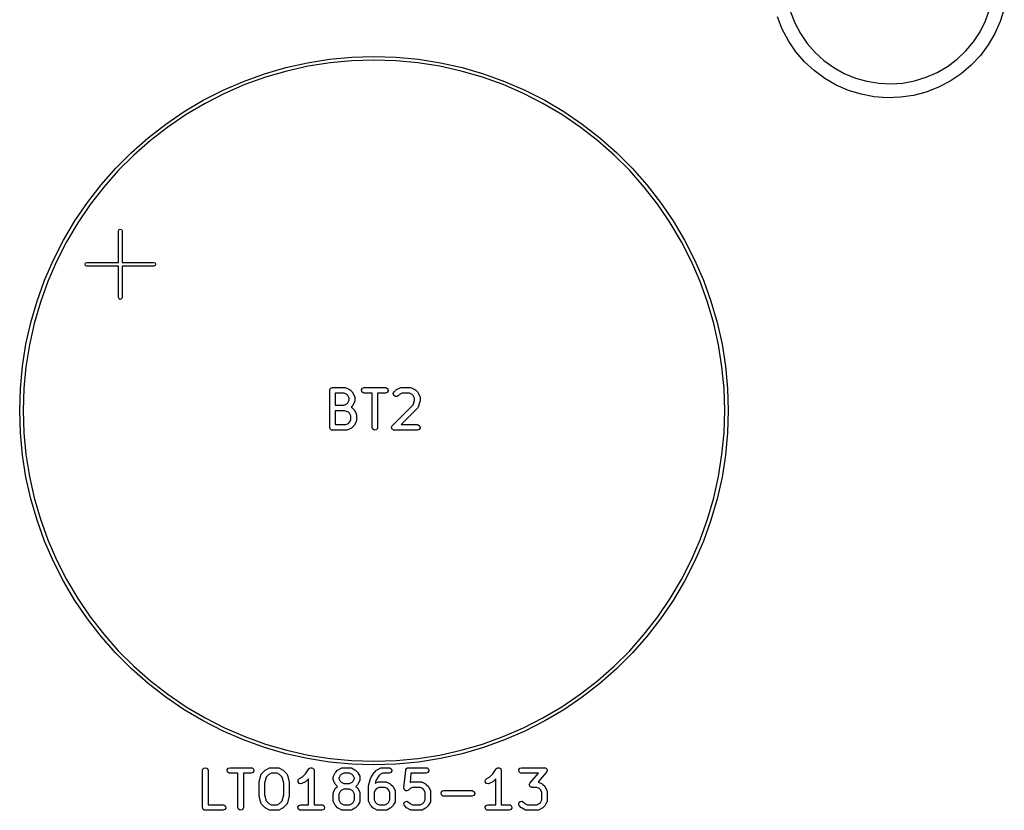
# Model space of a CAD drawing. Extents: x 0.07 to 2.33, y 0.11 to 1.81.
# Tile 5 of 7: x 1.28 to 2.32, y 0.11 to 0.95. Entities that reach past the tile are written whole.
import ezdxf

# ---------------------------------------------------------------- set-up
doc = ezdxf.new("R2010")
doc.units = 0
doc.header["$MEASUREMENT"] = 0
doc.layers.add('BLACK', color=7, linetype='CONTINUOUS')

msp = doc.modelspace()

# ---------------------------------------------------------------- linework, layer by layer
at = {"layer": 'BLACK', "linetype": 'CONTINUOUS'}
for p, q in [((2.09463, 0.955017), (2.09927, 0.943133)), ((2.30168, 0.945253), (2.30606, 0.957231)), ((2.32165, 0.958017), (2.31741, 0.944651)), ((2.08598, 0.936569), (2.08082, 0.949606)), ((2.09927, 0.943133), (2.10524, 0.931861)), ((2.29594, 0.933858), (2.30168, 0.945253)), ((2.31741, 0.944651), (2.31171, 0.93184)), ((2.09257, 0.924188), (2.08598, 0.936569)), ((2.10524, 0.931861), (2.11246, 0.92135)), ((2.28894, 0.923198), (2.29594, 0.933858)), ((2.31171, 0.93184), (2.30461, 0.919746)), ((2.10049, 0.912618), (2.09257, 0.924188)), ((2.11246, 0.92135), (2.12085, 0.911738)), ((2.28076, 0.913413), (2.28894, 0.923198)), ((2.30461, 0.919746), (2.29622, 0.908518)), ((2.10965, 0.902003), (2.10049, 0.912618)), ((2.12085, 0.911738), (2.13028, 0.903154)), ((2.27151, 0.904633), (2.28076, 0.913413)), ((1.55925, 0.895668), (1.5823, 0.900821)), ((1.5823, 0.900821), (1.60563, 0.904516)), ((1.6061, 0.900799), (1.58301, 0.897141)), ((1.60563, 0.904516), (1.62915, 0.906738)), ((1.62938, 0.903), (1.6061, 0.900799)), ((1.62915, 0.906738), (1.65276, 0.90748)), ((1.65276, 0.903735), (1.62938, 0.903)), ((1.65276, 0.90748), (1.67636, 0.906738)), ((1.67613, 0.903), (1.65276, 0.903735)), ((1.69941, 0.900799), (1.67613, 0.903)), ((1.67636, 0.906738), (1.69988, 0.904516)), ((1.72251, 0.897141), (1.69941, 0.900799)), ((1.69988, 0.904516), (1.72321, 0.900821)), ((1.72321, 0.900821), (1.74626, 0.895668)), ((2.11994, 0.892476), (2.10965, 0.902003)), ((2.13028, 0.903154), (2.14064, 0.895711)), ((2.26131, 0.896975), (2.27151, 0.904633)), ((2.29622, 0.908518), (2.28662, 0.898296)), ((1.51435, 0.881077), (1.53657, 0.889078)), ((1.53657, 0.889078), (1.55925, 0.895668)), ((1.56018, 0.89204), (1.53773, 0.885516)), ((1.58301, 0.897141), (1.56018, 0.89204)), ((1.74533, 0.89204), (1.72251, 0.897141)), ((1.76778, 0.885516), (1.74533, 0.89204)), ((1.74626, 0.895668), (1.76894, 0.889078)), ((1.76894, 0.889078), (1.79116, 0.881077)), ((2.13123, 0.884154), (2.11994, 0.892476)), ((2.14064, 0.895711), (2.15178, 0.889508)), ((2.15178, 0.889508), (2.16357, 0.884627)), ((2.23862, 0.885413), (2.2503, 0.89054)), ((2.2503, 0.89054), (2.26131, 0.896975)), ((2.27594, 0.889208), (2.26431, 0.881367)), ((2.28662, 0.898296), (2.27594, 0.889208)), ((1.49267, 0.871697), (1.51435, 0.881077)), ((1.53773, 0.885516), (1.51573, 0.877595)), ((1.78979, 0.877595), (1.76778, 0.885516)), ((1.79116, 0.881077), (1.81284, 0.871697)), ((2.14337, 0.877143), (2.13123, 0.884154)), ((2.16357, 0.884627), (2.17583, 0.881133)), ((2.17583, 0.881133), (2.18842, 0.879071)), ((2.18842, 0.879071), (2.20116, 0.878471)), ((2.20116, 0.878471), (2.21389, 0.879338)), ((2.21389, 0.879338), (2.22643, 0.881662)), ((2.22643, 0.881662), (2.23862, 0.885413)), ((2.26431, 0.881367), (2.25189, 0.87487)), ((1.47162, 0.860974), (1.49267, 0.871697)), ((1.49426, 0.868308), (1.47343, 0.857691)), ((1.51573, 0.877595), (1.49426, 0.868308)), ((1.81125, 0.868308), (1.78979, 0.877595)), ((1.83208, 0.857691), (1.81125, 0.868308)), ((1.81284, 0.871697), (1.83389, 0.860974)), ((2.15622, 0.871529), (2.14337, 0.877143)), ((2.16961, 0.867383), (2.15622, 0.871529)), ((2.18339, 0.864755), (2.16961, 0.867383)), ((2.23881, 0.869799), (2.22526, 0.866217)), ((2.25189, 0.87487), (2.23881, 0.869799)), ((1.45129, 0.84895), (1.47162, 0.860974)), ((1.47343, 0.857691), (1.4533, 0.845787)), ((1.85221, 0.845787), (1.83208, 0.857691)), ((1.83389, 0.860974), (1.85422, 0.84895)), ((2.19737, 0.86368), (2.18339, 0.864755)), ((2.21138, 0.864169), (2.19737, 0.86368)), ((2.22526, 0.866217), (2.21138, 0.864169)), ((1.43176, 0.835674), (1.45129, 0.84895)), ((1.85422, 0.84895), (1.87375, 0.835674)), ((1.4533, 0.845787), (1.43396, 0.832643)), ((1.87155, 0.832643), (1.85221, 0.845787)), ((1.41309, 0.821197), (1.43176, 0.835674)), ((1.43396, 0.832643), (1.41548, 0.818311)), ((1.89003, 0.818311), (1.87155, 0.832643)), ((1.87375, 0.835674), (1.89242, 0.821197)), ((1.39538, 0.805577), (1.41309, 0.821197)), ((1.41548, 0.818311), (1.39794, 0.802846)), ((1.90757, 0.802846), (1.89003, 0.818311)), ((1.89242, 0.821197), (1.91013, 0.805577)), ((1.37868, 0.788875), (1.39538, 0.805577)), ((1.91013, 0.805577), (1.92684, 0.788875)), ((1.39794, 0.802846), (1.38141, 0.786311)), ((1.92411, 0.786311), (1.90757, 0.802846)), ((1.36306, 0.771157), (1.37868, 0.788875)), ((1.38141, 0.786311), (1.36594, 0.76877)), ((1.93957, 0.76877), (1.92411, 0.786311)), ((1.92684, 0.788875), (1.94246, 0.771157)), ((1.34858, 0.752494), (1.36306, 0.771157)), ((1.36594, 0.76877), (1.35161, 0.750292)), ((1.9539, 0.750292), (1.93957, 0.76877)), ((1.94246, 0.771157), (1.95693, 0.752494)), ((1.3353, 0.732959), (1.34858, 0.752494)), ((1.95693, 0.752494), (1.97021, 0.732959)), ((1.35161, 0.750292), (1.33846, 0.730951)), ((1.96705, 0.730951), (1.9539, 0.750292)), ((1.32328, 0.712628), (1.3353, 0.732959)), ((1.97021, 0.732959), (1.98223, 0.712628)), ((1.33846, 0.730951), (1.32656, 0.710823)), ((1.3816, 0.722343), (1.38218, 0.723734)), ((1.3816, 0.688878), (1.3816, 0.722343)), ((1.38218, 0.723734), (1.38357, 0.724311)), ((1.38357, 0.724311), (1.38496, 0.723734)), ((1.38496, 0.723734), (1.38554, 0.722343)), ((1.38554, 0.722343), (1.38554, 0.688878)), ((1.97895, 0.710823), (1.96705, 0.730951)), ((1.31256, 0.691582), (1.32328, 0.712628)), ((1.32656, 0.710823), (1.31594, 0.689988)), ((1.98957, 0.689988), (1.97895, 0.710823)), ((1.98223, 0.712628), (1.99296, 0.691582)), ((1.30317, 0.669905), (1.31256, 0.691582)), ((1.31594, 0.689988), (1.30666, 0.668526)), ((1.99885, 0.668526), (1.98957, 0.689988)), ((1.99296, 0.691582), (2.00234, 0.669905)), ((1.34617, 0.686909), (1.34675, 0.688301)), ((1.34675, 0.685518), (1.34617, 0.686909)), ((1.34675, 0.688301), (1.34814, 0.688878)), ((1.34814, 0.684941), (1.34675, 0.685518)), ((1.34814, 0.688878), (1.3816, 0.688878)), ((1.3816, 0.684941), (1.34814, 0.684941)), ((1.3816, 0.651476), (1.3816, 0.684941)), ((1.38554, 0.688878), (1.41901, 0.688878)), ((1.41901, 0.684941), (1.38554, 0.684941)), ((1.38554, 0.684941), (1.38554, 0.651476)), ((1.41901, 0.688878), (1.4204, 0.688301)), ((1.4204, 0.685518), (1.41901, 0.684941)), ((1.4204, 0.688301), (1.42097, 0.686909)), ((1.42097, 0.686909), (1.4204, 0.685518)), ((1.29517, 0.647682), (1.30317, 0.669905)), ((2.00234, 0.669905), (2.01034, 0.647682)), ((1.30666, 0.668526), (1.29874, 0.646524)), ((2.00678, 0.646524), (1.99885, 0.668526)), ((1.38218, 0.650084), (1.3816, 0.651476)), ((1.38357, 0.649508), (1.38218, 0.650084)), ((1.38496, 0.650084), (1.38357, 0.649508)), ((1.38554, 0.651476), (1.38496, 0.650084)), ((1.28858, 0.625), (1.29517, 0.647682)), ((1.29874, 0.646524), (1.29221, 0.624068)), ((2.0133, 0.624068), (2.00678, 0.646524)), ((2.01034, 0.647682), (2.01693, 0.625)), ((1.28343, 0.601949), (1.28858, 0.625)), ((1.29221, 0.624068), (1.28711, 0.601247)), ((2.0184, 0.601247), (2.0133, 0.624068)), ((2.01693, 0.625), (2.02208, 0.601949)), ((1.27974, 0.578619), (1.28343, 0.601949)), ((1.28711, 0.601247), (1.28345, 0.57815)), ((2.02206, 0.57815), (2.0184, 0.601247)), ((2.02208, 0.601949), (2.02578, 0.578619)), ((1.27751, 0.555104), (1.27974, 0.578619)), ((1.28345, 0.57815), (1.28125, 0.554869)), ((2.02426, 0.554869), (2.02206, 0.57815)), ((2.02578, 0.578619), (2.028, 0.555104)), ((1.27677, 0.531496), (1.27751, 0.555104)), ((1.28125, 0.554869), (1.28052, 0.531496)), ((1.60586, 0.553682), (1.60592, 0.554066)), ((1.60592, 0.554066), (1.60642, 0.554654)), ((1.60642, 0.554654), (1.6068, 0.555318)), ((1.6068, 0.555318), (1.60705, 0.555409)), ((1.60705, 0.555409), (1.60722, 0.555613)), ((1.60722, 0.555613), (1.60798, 0.555746)), ((1.60798, 0.555746), (1.6087, 0.556009)), ((1.6087, 0.556009), (1.62182, 0.556009)), ((1.62182, 0.556009), (1.62283, 0.555831)), ((1.62283, 0.555831), (1.62297, 0.555717)), ((1.62297, 0.555717), (1.62314, 0.555697)), ((1.62314, 0.555697), (1.62689, 0.553822)), ((1.62689, 0.553822), (1.6276, 0.553296)), ((1.63954, 0.553569), (1.64055, 0.555318)), ((1.64055, 0.555318), (1.64244, 0.556009)), ((1.64244, 0.556009), (1.66494, 0.556009)), ((1.66494, 0.556009), (1.66595, 0.555831)), ((1.66595, 0.555831), (1.6675, 0.554532)), ((1.6675, 0.554532), (1.66785, 0.552543)), ((1.6767, 0.553775), (1.67674, 0.553822)), ((1.67674, 0.553822), (1.68049, 0.555697)), ((1.68049, 0.555697), (1.68148, 0.555989)), ((1.68148, 0.555989), (1.68165, 0.555948)), ((1.68165, 0.555948), (1.68181, 0.556009)), ((1.68181, 0.556009), (1.69119, 0.556009)), ((1.69119, 0.556009), (1.6922, 0.555831)), ((1.6922, 0.555831), (1.69233, 0.555717)), ((1.69233, 0.555717), (1.69251, 0.555697)), ((1.69251, 0.555697), (1.69626, 0.553822)), ((1.69626, 0.553822), (1.69697, 0.553296)), ((2.02499, 0.531496), (2.02426, 0.554869)), ((2.028, 0.555104), (2.02874, 0.531496)), ((1.60575, 0.553056), (1.60581, 0.553439)), ((1.60575, 0.513686), (1.60575, 0.553056)), ((1.60579, 0.553569), (1.60586, 0.553682)), ((1.60581, 0.553439), (1.60579, 0.553569)), ((1.61165, 0.550103), (1.61165, 0.537261)), ((1.62113, 0.550103), (1.61165, 0.550103)), ((1.62382, 0.548754), (1.62113, 0.550103)), ((1.62502, 0.547557), (1.62382, 0.548754)), ((1.62637, 0.54486), (1.62502, 0.547557)), ((1.62637, 0.542504), (1.62637, 0.54486)), ((1.6276, 0.553296), (1.62766, 0.553269)), ((1.62766, 0.553269), (1.62953, 0.551394)), ((1.62953, 0.551394), (1.63004, 0.550671)), ((1.63004, 0.550671), (1.63009, 0.550627)), ((1.63009, 0.550627), (1.63196, 0.546877)), ((1.63196, 0.546877), (1.63225, 0.545894)), ((1.63225, 0.545894), (1.63221, 0.545723)), ((1.63221, 0.545723), (1.63227, 0.545557)), ((1.63227, 0.545557), (1.63227, 0.541807)), ((1.63989, 0.55158), (1.63954, 0.553569)), ((1.64143, 0.550281), (1.63989, 0.55158)), ((1.64244, 0.550103), (1.64143, 0.550281)), ((1.65074, 0.550103), (1.64244, 0.550103)), ((1.65074, 0.513686), (1.65074, 0.550103)), ((1.66494, 0.550103), (1.65665, 0.550103)), ((1.65665, 0.550103), (1.65665, 0.513686)), ((1.66684, 0.550794), (1.66494, 0.550103)), ((1.66785, 0.552543), (1.66684, 0.550794)), ((1.67325, 0.549564), (1.6741, 0.551394)), ((1.67377, 0.547613), (1.67325, 0.549564)), ((1.67543, 0.546454), (1.67377, 0.547613)), ((1.6741, 0.551394), (1.67598, 0.553269)), ((1.67744, 0.54663), (1.67543, 0.546454)), ((1.67598, 0.553269), (1.6767, 0.553775)), ((1.67828, 0.547218), (1.67744, 0.54663)), ((1.67981, 0.548754), (1.67828, 0.547218)), ((1.68251, 0.550103), (1.67981, 0.548754)), ((1.69049, 0.550103), (1.68251, 0.550103)), ((1.69319, 0.548754), (1.69049, 0.550103)), ((1.69439, 0.547557), (1.69319, 0.548754)), ((1.69573, 0.54486), (1.69439, 0.547557)), ((1.69573, 0.542286), (1.69573, 0.54486)), ((1.69697, 0.553296), (1.69703, 0.553269)), ((1.69703, 0.553269), (1.6989, 0.551394)), ((1.6989, 0.551394), (1.69941, 0.550671)), ((1.69941, 0.550671), (1.69945, 0.550627)), ((1.69945, 0.550627), (1.70133, 0.546877)), ((1.70133, 0.546877), (1.70162, 0.545894)), ((1.70162, 0.545894), (1.70158, 0.545723)), ((1.70158, 0.545723), (1.70164, 0.545557)), ((1.70164, 0.545557), (1.70164, 0.541807)), ((1.61165, 0.537261), (1.62113, 0.537261)), ((1.62113, 0.537261), (1.62382, 0.53861)), ((1.62382, 0.53861), (1.62502, 0.539807)), ((1.62502, 0.539807), (1.62637, 0.542504)), ((1.62953, 0.53597), (1.62865, 0.535088)), ((1.62865, 0.535088), (1.62928, 0.534746)), ((1.62928, 0.534746), (1.62937, 0.534596)), ((1.62937, 0.534596), (1.62953, 0.534521)), ((1.62956, 0.536028), (1.62953, 0.53597)), ((1.62953, 0.534521), (1.63141, 0.532647)), ((1.63009, 0.536737), (1.62956, 0.536028)), ((1.63196, 0.540487), (1.63009, 0.536737)), ((1.63198, 0.540662), (1.63196, 0.540487)), ((1.6321, 0.540797), (1.63198, 0.540662)), ((1.63227, 0.541807), (1.6321, 0.540797)), ((1.67223, 0.515774), (1.69423, 0.537778)), ((1.6989, 0.534095), (1.68144, 0.516639)), ((1.69423, 0.537778), (1.69573, 0.542286)), ((1.69898, 0.534255), (1.6989, 0.534095)), ((1.69913, 0.534347), (1.69898, 0.534255)), ((1.69961, 0.535249), (1.69913, 0.534347)), ((1.70149, 0.540874), (1.69961, 0.535249)), ((1.70164, 0.541807), (1.70149, 0.540938)), ((1.70149, 0.540938), (1.70149, 0.540874)), ((1.27751, 0.507888), (1.27677, 0.531496)), ((1.28052, 0.531496), (1.28125, 0.508123)), ((1.61165, 0.531355), (1.61165, 0.516639)), ((1.62134, 0.531355), (1.61165, 0.531355)), ((1.62585, 0.529853), (1.62134, 0.531355)), ((1.62689, 0.52881), (1.62585, 0.529853)), ((1.62824, 0.526112), (1.62689, 0.52881)), ((1.62824, 0.521882), (1.62824, 0.526112)), ((1.63141, 0.532647), (1.63192, 0.531924)), ((1.63192, 0.531924), (1.63196, 0.531879)), ((1.63196, 0.531879), (1.63384, 0.52813)), ((1.63384, 0.52813), (1.63413, 0.527147)), ((1.63413, 0.527147), (1.63409, 0.526975)), ((1.63409, 0.526975), (1.63415, 0.526809)), ((1.63415, 0.526809), (1.63415, 0.521185)), ((2.02426, 0.508123), (2.02499, 0.531496)), ((2.02874, 0.531496), (2.028, 0.507888)), ((1.60601, 0.512965), (1.60575, 0.513686)), ((1.60614, 0.512209), (1.60601, 0.512965)), ((1.60635, 0.512038), (1.60614, 0.512209)), ((1.60644, 0.511788), (1.60635, 0.512038)), ((1.61165, 0.516639), (1.623, 0.516639)), ((1.623, 0.516639), (1.6257, 0.517987)), ((1.62877, 0.51292), (1.62502, 0.511045)), ((1.6257, 0.517987), (1.62689, 0.519184)), ((1.62689, 0.519184), (1.62824, 0.521882)), ((1.62881, 0.512966), (1.62877, 0.51292)), ((1.62953, 0.513473), (1.62881, 0.512966)), ((1.63141, 0.515347), (1.62953, 0.513473)), ((1.63144, 0.515406), (1.63141, 0.515347)), ((1.63196, 0.516115), (1.63144, 0.515406)), ((1.63384, 0.519864), (1.63196, 0.516115)), ((1.63386, 0.52004), (1.63384, 0.519864)), ((1.63397, 0.520175), (1.63386, 0.52004)), ((1.63415, 0.521185), (1.63397, 0.520175)), ((1.65143, 0.511788), (1.65074, 0.513686)), ((1.65647, 0.512676), (1.65517, 0.511129)), ((1.65665, 0.513686), (1.65647, 0.512676)), ((1.67137, 0.513943), (1.67143, 0.514066)), ((1.6716, 0.513085), (1.67137, 0.513943)), ((1.67141, 0.514199), (1.67185, 0.514969)), ((1.67143, 0.514066), (1.67141, 0.514199)), ((1.67176, 0.512209), (1.6716, 0.513085)), ((1.67186, 0.512123), (1.67176, 0.512209)), ((1.67185, 0.514969), (1.67223, 0.515774)), ((1.6719, 0.511992), (1.67186, 0.512123)), ((1.67262, 0.511482), (1.6719, 0.511992)), ((1.68144, 0.516639), (1.69869, 0.516639)), ((1.69869, 0.516639), (1.6997, 0.516461)), ((1.6997, 0.516461), (1.70124, 0.515162)), ((1.7016, 0.513173), (1.70059, 0.511424)), ((1.70124, 0.515162), (1.7016, 0.513173)), ((1.27974, 0.484373), (1.27751, 0.507888)), ((1.28125, 0.508123), (1.28345, 0.484842)), ((1.6071, 0.511404), (1.60644, 0.511788)), ((1.60769, 0.510911), (1.6071, 0.511404)), ((1.60807, 0.510844), (1.60769, 0.510911)), ((1.60819, 0.510778), (1.60807, 0.510844)), ((1.60832, 0.510801), (1.60819, 0.510778)), ((1.6087, 0.510733), (1.60832, 0.510801)), ((1.6237, 0.510733), (1.6087, 0.510733)), ((1.62386, 0.510793), (1.6237, 0.510733)), ((1.62403, 0.510752), (1.62386, 0.510793)), ((1.62502, 0.511045), (1.62403, 0.510752)), ((1.65318, 0.510778), (1.65143, 0.511788)), ((1.65517, 0.511129), (1.65318, 0.510778)), ((1.67331, 0.510911), (1.67262, 0.511482)), ((1.67349, 0.510879), (1.67331, 0.510911)), ((1.67355, 0.510834), (1.67349, 0.510879)), ((1.67368, 0.510845), (1.67355, 0.510834)), ((1.67432, 0.510733), (1.67368, 0.510845)), ((1.69869, 0.510733), (1.67432, 0.510733)), ((1.70059, 0.511424), (1.69869, 0.510733)), ((2.02206, 0.484842), (2.02426, 0.508123)), ((2.028, 0.507888), (2.02578, 0.484373)), ((1.28343, 0.461044), (1.27974, 0.484373)), ((1.28345, 0.484842), (1.28711, 0.461746)), ((2.0184, 0.461746), (2.02206, 0.484842)), ((2.02578, 0.484373), (2.02208, 0.461044)), ((1.28858, 0.437993), (1.28343, 0.461044)), ((1.28711, 0.461746), (1.29221, 0.438924)), ((2.0133, 0.438924), (2.0184, 0.461746)), ((2.02208, 0.461044), (2.01693, 0.437993)), ((1.29221, 0.438924), (1.29874, 0.416468)), ((2.00678, 0.416468), (2.0133, 0.438924)), ((1.29517, 0.415311), (1.28858, 0.437993)), ((2.01693, 0.437993), (2.01034, 0.415311)), ((1.30317, 0.393087), (1.29517, 0.415311)), ((1.29874, 0.416468), (1.30666, 0.394466)), ((1.99885, 0.394466), (2.00678, 0.416468)), ((2.01034, 0.415311), (2.00234, 0.393087)), ((1.31256, 0.37141), (1.30317, 0.393087)), ((1.30666, 0.394466), (1.31594, 0.373005)), ((1.98957, 0.373005), (1.99885, 0.394466)), ((2.00234, 0.393087), (1.99296, 0.37141)), ((1.32328, 0.350364), (1.31256, 0.37141)), ((1.31594, 0.373005), (1.32656, 0.352169)), ((1.97895, 0.352169), (1.98957, 0.373005)), ((1.99296, 0.37141), (1.98223, 0.350364)), ((1.3353, 0.330034), (1.32328, 0.350364)), ((1.32656, 0.352169), (1.33846, 0.332041)), ((1.96705, 0.332041), (1.97895, 0.352169)), ((1.98223, 0.350364), (1.97021, 0.330034)), ((1.34858, 0.310498), (1.3353, 0.330034)), ((1.33846, 0.332041), (1.35161, 0.3127)), ((1.9539, 0.3127), (1.96705, 0.332041)), ((1.97021, 0.330034), (1.95693, 0.310498)), ((1.36306, 0.291835), (1.34858, 0.310498)), ((1.35161, 0.3127), (1.36594, 0.294222)), ((1.93957, 0.294222), (1.9539, 0.3127)), ((1.95693, 0.310498), (1.94246, 0.291835)), ((1.36594, 0.294222), (1.38141, 0.276681)), ((1.92411, 0.276681), (1.93957, 0.294222)), ((1.37868, 0.274117), (1.36306, 0.291835)), ((1.94246, 0.291835), (1.92684, 0.274117)), ((1.39538, 0.257415), (1.37868, 0.274117)), ((1.38141, 0.276681), (1.39794, 0.260146)), ((1.90757, 0.260146), (1.92411, 0.276681)), ((1.92684, 0.274117), (1.91013, 0.257415)), ((1.41309, 0.241795), (1.39538, 0.257415)), ((1.39794, 0.260146), (1.41548, 0.244681)), ((1.89003, 0.244681), (1.90757, 0.260146)), ((1.91013, 0.257415), (1.89242, 0.241795)), ((1.43176, 0.227318), (1.41309, 0.241795)), ((1.41548, 0.244681), (1.43396, 0.230349)), ((1.87155, 0.230349), (1.89003, 0.244681)), ((1.89242, 0.241795), (1.87375, 0.227318)), ((1.43396, 0.230349), (1.4533, 0.217205)), ((1.85221, 0.217205), (1.87155, 0.230349)), ((1.45129, 0.214042), (1.43176, 0.227318)), ((1.87375, 0.227318), (1.85422, 0.214042)), ((1.47162, 0.202019), (1.45129, 0.214042)), ((1.4533, 0.217205), (1.47343, 0.205301)), ((1.83208, 0.205301), (1.85221, 0.217205)), ((1.85422, 0.214042), (1.83389, 0.202019)), ((1.49267, 0.191295), (1.47162, 0.202019)), ((1.47343, 0.205301), (1.49426, 0.194685)), ((1.81125, 0.194685), (1.83208, 0.205301)), ((1.83389, 0.202019), (1.81284, 0.191295)), ((1.51435, 0.181915), (1.49267, 0.191295)), ((1.49426, 0.194685), (1.51573, 0.185397)), ((1.78979, 0.185397), (1.81125, 0.194685)), ((1.81284, 0.191295), (1.79116, 0.181915)), ((1.53657, 0.173914), (1.51435, 0.181915)), ((1.51573, 0.185397), (1.53773, 0.177476)), ((1.76778, 0.177476), (1.78979, 0.185397)), ((1.79116, 0.181915), (1.76894, 0.173914)), ((1.55925, 0.167324), (1.53657, 0.173914)), ((1.53773, 0.177476), (1.56018, 0.170952)), ((1.5823, 0.162172), (1.55925, 0.167324)), ((1.56018, 0.170952), (1.58301, 0.165851)), ((1.72251, 0.165851), (1.74533, 0.170952)), ((1.74626, 0.167324), (1.72321, 0.162172)), ((1.74533, 0.170952), (1.76778, 0.177476)), ((1.76894, 0.173914), (1.74626, 0.167324)), ((1.60563, 0.158477), (1.5823, 0.162172)), ((1.58301, 0.165851), (1.6061, 0.162193)), ((1.62915, 0.156254), (1.60563, 0.158477)), ((1.6061, 0.162193), (1.62938, 0.159992)), ((1.62938, 0.159992), (1.65276, 0.159258)), ((1.65276, 0.159258), (1.67613, 0.159992)), ((1.67613, 0.159992), (1.69941, 0.162193)), ((1.69988, 0.158477), (1.67636, 0.156254)), ((1.69941, 0.162193), (1.72251, 0.165851)), ((1.72321, 0.162172), (1.69988, 0.158477)), ((1.47076, 0.149513), (1.47094, 0.150523)), ((1.47076, 0.110143), (1.47076, 0.149513)), ((1.47094, 0.150523), (1.47224, 0.15207)), ((1.47224, 0.15207), (1.47423, 0.152421)), ((1.47423, 0.152421), (1.47598, 0.151411)), ((1.47598, 0.151411), (1.47667, 0.149513)), ((1.47667, 0.149513), (1.47667, 0.113095)), ((1.49705, 0.150025), (1.49806, 0.151775)), ((1.49741, 0.148036), (1.49705, 0.150025)), ((1.49895, 0.146738), (1.49741, 0.148036)), ((1.49806, 0.151775), (1.49996, 0.152465)), ((1.49996, 0.14656), (1.49895, 0.146738)), ((1.49996, 0.152465), (1.52246, 0.152465)), ((1.50826, 0.14656), (1.49996, 0.14656)), ((1.50826, 0.110143), (1.50826, 0.14656)), ((1.52246, 0.14656), (1.51416, 0.14656)), ((1.51416, 0.14656), (1.51416, 0.110143)), ((1.52246, 0.152465), (1.52347, 0.152287)), ((1.52436, 0.147251), (1.52246, 0.14656)), ((1.52347, 0.152287), (1.52502, 0.150989)), ((1.52537, 0.149), (1.52436, 0.147251)), ((1.52502, 0.150989), (1.52537, 0.149)), ((1.5335, 0.145976), (1.53724, 0.149726)), ((1.53724, 0.149726), (1.53797, 0.150232)), ((1.53797, 0.150232), (1.53801, 0.150279)), ((1.53801, 0.150279), (1.54176, 0.152154)), ((1.54378, 0.14656), (1.54108, 0.145211)), ((1.54176, 0.152154), (1.54274, 0.152446)), ((1.54274, 0.152446), (1.54292, 0.152405)), ((1.54292, 0.152405), (1.54308, 0.152465)), ((1.54308, 0.152465), (1.55058, 0.152465)), ((1.54988, 0.14656), (1.54378, 0.14656)), ((1.55258, 0.145211), (1.54988, 0.14656)), ((1.55058, 0.152465), (1.55159, 0.152287)), ((1.55159, 0.152287), (1.55173, 0.152174)), ((1.55173, 0.152174), (1.5519, 0.152154)), ((1.5519, 0.152154), (1.55565, 0.150279)), ((1.55565, 0.150279), (1.55636, 0.149753)), ((1.55636, 0.149753), (1.55642, 0.149726)), ((1.55642, 0.149726), (1.56017, 0.145976)), ((1.58016, 0.145769), (1.58374, 0.151151)), ((1.58374, 0.151151), (1.58445, 0.151892)), ((1.58445, 0.151892), (1.58462, 0.15194)), ((1.58462, 0.15194), (1.58473, 0.15207)), ((1.58473, 0.15207), (1.58557, 0.152219)), ((1.58557, 0.152219), (1.58639, 0.152459)), ((1.58639, 0.152459), (1.58655, 0.152391)), ((1.58655, 0.152391), (1.58671, 0.152421)), ((1.58671, 0.152421), (1.58746, 0.151992)), ((1.58746, 0.151992), (1.58824, 0.151648)), ((1.58824, 0.151648), (1.58832, 0.151495)), ((1.58832, 0.151495), (1.58846, 0.151411)), ((1.58846, 0.151411), (1.58876, 0.150606)), ((1.58876, 0.150606), (1.58914, 0.149837)), ((1.58914, 0.149837), (1.5891, 0.149672)), ((1.5891, 0.149672), (1.58915, 0.149513)), ((1.58915, 0.149513), (1.58915, 0.113095)), ((1.60981, 0.143334), (1.61168, 0.147084)), ((1.61168, 0.147084), (1.61221, 0.147793)), ((1.61221, 0.147793), (1.61224, 0.147851)), ((1.61224, 0.147851), (1.61411, 0.149726)), ((1.61411, 0.149726), (1.61483, 0.150232)), ((1.61483, 0.150232), (1.61488, 0.150279)), ((1.61488, 0.150279), (1.61863, 0.152154)), ((1.62064, 0.14656), (1.61795, 0.145211)), ((1.61863, 0.152154), (1.61961, 0.152446)), ((1.61961, 0.152446), (1.61978, 0.152405)), ((1.61978, 0.152405), (1.61995, 0.152465)), ((1.61995, 0.152465), (1.62745, 0.152465)), ((1.62675, 0.14656), (1.62064, 0.14656)), ((1.62945, 0.145211), (1.62675, 0.14656)), ((1.62745, 0.152465), (1.62846, 0.152287)), ((1.62846, 0.152287), (1.62859, 0.152174)), ((1.62859, 0.152174), (1.62877, 0.152154)), ((1.62877, 0.152154), (1.63252, 0.150279)), ((1.65276, 0.155512), (1.62915, 0.156254)), ((1.63252, 0.150279), (1.63323, 0.149753)), ((1.63323, 0.149753), (1.63328, 0.149726)), ((1.63328, 0.149726), (1.63516, 0.147851)), ((1.63516, 0.147851), (1.63567, 0.147128)), ((1.63567, 0.147128), (1.63571, 0.147084)), ((1.63571, 0.147084), (1.63759, 0.143334)), ((1.64936, 0.141777), (1.65311, 0.147401)), ((1.67636, 0.156254), (1.65276, 0.155512)), ((1.65311, 0.147401), (1.65342, 0.147726)), ((1.65342, 0.147726), (1.65348, 0.147851)), ((1.65348, 0.147851), (1.65535, 0.149726)), ((1.65535, 0.149726), (1.65608, 0.150232)), ((1.65608, 0.150232), (1.65612, 0.150279)), ((1.65612, 0.150279), (1.65987, 0.152154)), ((1.66189, 0.14656), (1.65919, 0.145211)), ((1.65987, 0.152154), (1.66085, 0.152446)), ((1.66085, 0.152446), (1.66103, 0.152405)), ((1.66103, 0.152405), (1.66119, 0.152465)), ((1.66119, 0.152465), (1.66869, 0.152465)), ((1.66869, 0.14656), (1.66189, 0.14656)), ((1.66869, 0.152465), (1.6697, 0.152287)), ((1.67059, 0.147251), (1.66869, 0.14656)), ((1.6697, 0.152287), (1.67125, 0.150989)), ((1.6716, 0.149), (1.67059, 0.147251)), ((1.67125, 0.150989), (1.6716, 0.149)), ((1.6845, 0.131059), (1.68638, 0.149806)), ((1.68638, 0.149806), (1.68642, 0.149957)), ((1.68641, 0.150025), (1.68647, 0.150131)), ((1.68642, 0.149957), (1.68641, 0.150025)), ((1.68647, 0.150131), (1.68665, 0.150794)), ((1.68665, 0.150794), (1.6871, 0.151231)), ((1.6871, 0.151231), (1.68742, 0.151775)), ((1.68742, 0.151775), (1.6878, 0.151916)), ((1.6878, 0.151916), (1.6881, 0.152204)), ((1.6881, 0.152204), (1.68872, 0.152251)), ((1.68872, 0.152251), (1.68931, 0.152465)), ((1.68931, 0.152465), (1.70806, 0.152465)), ((1.69199, 0.14656), (1.69101, 0.136789)), ((1.70806, 0.14656), (1.69199, 0.14656)), ((1.70806, 0.152465), (1.70907, 0.152287)), ((1.70996, 0.147251), (1.70806, 0.14656)), ((1.70907, 0.152287), (1.71062, 0.150989)), ((1.71097, 0.149), (1.70996, 0.147251)), ((1.71062, 0.150989), (1.71097, 0.149)), ((1.77888, 0.145769), (1.78247, 0.151151)), ((1.78247, 0.151151), (1.78318, 0.151892)), ((1.78318, 0.151892), (1.78334, 0.15194)), ((1.78334, 0.15194), (1.78345, 0.15207)), ((1.78345, 0.15207), (1.78429, 0.152219)), ((1.78429, 0.152219), (1.78512, 0.152459)), ((1.78512, 0.152459), (1.78527, 0.152391)), ((1.78527, 0.152391), (1.78544, 0.152421)), ((1.78544, 0.152421), (1.78618, 0.151992)), ((1.78618, 0.151992), (1.78697, 0.151648)), ((1.78697, 0.151648), (1.78704, 0.151495)), ((1.78704, 0.151495), (1.78719, 0.151411)), ((1.78719, 0.151411), (1.78748, 0.150606)), ((1.78748, 0.150606), (1.78786, 0.149837)), ((1.78786, 0.149837), (1.78782, 0.149672)), ((1.78782, 0.149672), (1.78788, 0.149513)), ((1.78788, 0.149513), (1.78788, 0.113095)), ((1.80639, 0.150025), (1.8074, 0.151775)), ((1.80674, 0.148036), (1.80639, 0.150025)), ((1.80829, 0.146738), (1.80674, 0.148036)), ((1.8074, 0.151775), (1.8093, 0.152465)), ((1.8093, 0.14656), (1.80829, 0.146738)), ((1.8093, 0.152465), (1.83367, 0.152465)), ((1.82716, 0.14656), (1.8093, 0.14656)), ((1.81833, 0.136459), (1.82716, 0.14656)), ((1.83589, 0.147568), (1.82694, 0.137332)), ((1.83367, 0.152465), (1.83411, 0.152388)), ((1.83411, 0.152388), (1.83424, 0.152409)), ((1.83424, 0.152409), (1.83435, 0.152346)), ((1.83435, 0.152346), (1.83468, 0.152287)), ((1.83468, 0.152287), (1.83529, 0.151775)), ((1.83529, 0.151775), (1.83597, 0.151363)), ((1.83618, 0.14831), (1.83589, 0.147568)), ((1.83597, 0.151363), (1.83605, 0.15114)), ((1.83605, 0.15114), (1.83623, 0.150989)), ((1.83658, 0.149), (1.83618, 0.14831)), ((1.83623, 0.150989), (1.83637, 0.150205)), ((1.83637, 0.150205), (1.83662, 0.149451)), ((1.83662, 0.149451), (1.83654, 0.149232)), ((1.83654, 0.149232), (1.83658, 0.149)), ((1.53076, 0.136389), (1.53086, 0.13697)), ((1.53076, 0.123266), (1.53076, 0.136389)), ((1.53084, 0.137105), (1.53272, 0.144604)), ((1.53086, 0.13697), (1.53084, 0.137105)), ((1.53272, 0.144604), (1.53314, 0.145541)), ((1.53314, 0.145541), (1.53337, 0.145712)), ((1.53337, 0.145712), (1.5335, 0.145976)), ((1.53825, 0.142379), (1.53666, 0.136026)), ((1.53666, 0.136026), (1.53666, 0.123629)), ((1.54108, 0.145211), (1.53825, 0.142379)), ((1.55541, 0.142379), (1.55258, 0.145211)), ((1.557, 0.136026), (1.55541, 0.142379)), ((1.557, 0.123629), (1.557, 0.136026)), ((1.56017, 0.145976), (1.56076, 0.145136)), ((1.56076, 0.145136), (1.56078, 0.144846)), ((1.56078, 0.144846), (1.56094, 0.144604)), ((1.56094, 0.144604), (1.56282, 0.137105)), ((1.56282, 0.137105), (1.56286, 0.136517)), ((1.56286, 0.136517), (1.56291, 0.136389)), ((1.56291, 0.136389), (1.56291, 0.123266)), ((1.57212, 0.137422), (1.57224, 0.139438)), ((1.57333, 0.1358), (1.57212, 0.137422)), ((1.57224, 0.139438), (1.57363, 0.140905)), ((1.57363, 0.140905), (1.57695, 0.142565)), ((1.58002, 0.137498), (1.57627, 0.135623)), ((1.57695, 0.142565), (1.58016, 0.145769)), ((1.58007, 0.137545), (1.58002, 0.137498)), ((1.58079, 0.138051), (1.58007, 0.137545)), ((1.58325, 0.140509), (1.58079, 0.138051)), ((1.58325, 0.113095), (1.58325, 0.140509)), ((1.6095, 0.142014), (1.60967, 0.143023)), ((1.6095, 0.140139), (1.6095, 0.142014)), ((1.60956, 0.139973), (1.6095, 0.140139)), ((1.60952, 0.139801), (1.60956, 0.139973)), ((1.60981, 0.138818), (1.60952, 0.139801)), ((1.60967, 0.143023), (1.60979, 0.143159)), ((1.60979, 0.143159), (1.60981, 0.143334)), ((1.61168, 0.135069), (1.60981, 0.138818)), ((1.61675, 0.144014), (1.6154, 0.141316)), ((1.6154, 0.141316), (1.6154, 0.140836)), ((1.6154, 0.140836), (1.61675, 0.138138)), ((1.61795, 0.145211), (1.61675, 0.144014)), ((1.61675, 0.138138), (1.61795, 0.136941)), ((1.61795, 0.136941), (1.62064, 0.135592)), ((1.62675, 0.135592), (1.62945, 0.136941)), ((1.63064, 0.144014), (1.62945, 0.145211)), ((1.62945, 0.136941), (1.63064, 0.138138)), ((1.63199, 0.141316), (1.63064, 0.144014)), ((1.63064, 0.138138), (1.63199, 0.140836)), ((1.63199, 0.140836), (1.63199, 0.141316)), ((1.63759, 0.138818), (1.63571, 0.135069)), ((1.63759, 0.143334), (1.63788, 0.142351)), ((1.63761, 0.138994), (1.63759, 0.138818)), ((1.63772, 0.139129), (1.63761, 0.138994)), ((1.6379, 0.140139), (1.63772, 0.139129)), ((1.63788, 0.142351), (1.63784, 0.142179)), ((1.63784, 0.142179), (1.6379, 0.142014)), ((1.6379, 0.142014), (1.6379, 0.140139)), ((1.64708, 0.133356), (1.64895, 0.140855)), ((1.64895, 0.140855), (1.64936, 0.14176)), ((1.64936, 0.14176), (1.64936, 0.141777)), ((1.65456, 0.138926), (1.65383, 0.136009)), ((1.65383, 0.136009), (1.65612, 0.137155)), ((1.65786, 0.143882), (1.65456, 0.138926)), ((1.65612, 0.137155), (1.65711, 0.137448)), ((1.65711, 0.137448), (1.65728, 0.137407)), ((1.65728, 0.137407), (1.65744, 0.137467)), ((1.65744, 0.137467), (1.66494, 0.137467)), ((1.65919, 0.145211), (1.65786, 0.143882)), ((1.66494, 0.137467), (1.66595, 0.137289)), ((1.66595, 0.137289), (1.66609, 0.137176)), ((1.66609, 0.137176), (1.66626, 0.137155)), ((1.66626, 0.137155), (1.67001, 0.135281)), ((1.69101, 0.136789), (1.69174, 0.137155)), ((1.69174, 0.137155), (1.69273, 0.137448)), ((1.69273, 0.137448), (1.6929, 0.137407)), ((1.6929, 0.137407), (1.69306, 0.137467)), ((1.69306, 0.137467), (1.70244, 0.137467)), ((1.70244, 0.137467), (1.70345, 0.137289)), ((1.70345, 0.137289), (1.70358, 0.137176)), ((1.70358, 0.137176), (1.70376, 0.137155)), ((1.70376, 0.137155), (1.70751, 0.135281)), ((1.77085, 0.137422), (1.77097, 0.139438)), ((1.77205, 0.1358), (1.77085, 0.137422)), ((1.77097, 0.139438), (1.77236, 0.140905)), ((1.77236, 0.140905), (1.77568, 0.142565)), ((1.77875, 0.137498), (1.775, 0.135623)), ((1.77568, 0.142565), (1.77888, 0.145769)), ((1.77879, 0.137545), (1.77875, 0.137498)), ((1.77952, 0.138051), (1.77879, 0.137545)), ((1.78197, 0.140509), (1.77952, 0.138051)), ((1.78197, 0.113095), (1.78197, 0.140509)), ((1.81804, 0.135717), (1.81833, 0.136459)), ((1.82694, 0.137332), (1.82718, 0.137289)), ((1.82718, 0.137289), (1.82732, 0.137176)), ((1.82732, 0.137176), (1.82749, 0.137155)), ((1.82749, 0.137155), (1.83124, 0.135281)), ((1.57529, 0.135331), (1.57333, 0.1358)), ((1.57627, 0.135623), (1.57529, 0.135331)), ((1.6095, 0.125141), (1.60967, 0.126151)), ((1.60967, 0.126151), (1.60979, 0.126286)), ((1.60979, 0.126286), (1.60981, 0.126461)), ((1.60981, 0.126461), (1.61168, 0.130211)), ((1.61173, 0.135024), (1.61168, 0.135069)), ((1.61168, 0.130211), (1.61221, 0.13092)), ((1.61224, 0.134301), (1.61173, 0.135024)), ((1.61221, 0.13092), (1.61224, 0.130978)), ((1.6139, 0.13264), (1.61224, 0.134301)), ((1.61224, 0.130978), (1.6139, 0.13264)), ((1.61675, 0.127141), (1.6154, 0.124444)), ((1.61795, 0.128338), (1.61675, 0.127141)), ((1.62064, 0.129687), (1.61795, 0.128338)), ((1.62064, 0.135592), (1.62675, 0.135592)), ((1.62675, 0.129687), (1.62064, 0.129687)), ((1.62945, 0.128338), (1.62675, 0.129687)), ((1.63064, 0.127141), (1.62945, 0.128338)), ((1.63199, 0.124444), (1.63064, 0.127141)), ((1.63516, 0.134301), (1.6335, 0.13264)), ((1.6335, 0.13264), (1.63516, 0.130978)), ((1.63519, 0.13436), (1.63516, 0.134301)), ((1.63516, 0.130978), (1.63567, 0.130255)), ((1.63571, 0.135069), (1.63519, 0.13436)), ((1.63567, 0.130255), (1.63571, 0.130211)), ((1.63571, 0.130211), (1.63759, 0.126461)), ((1.63759, 0.126461), (1.63788, 0.125478)), ((1.63788, 0.125478), (1.63784, 0.125307)), ((1.64699, 0.13264), (1.64709, 0.13322)), ((1.64699, 0.117642), (1.64699, 0.13264)), ((1.64709, 0.13322), (1.64708, 0.133356)), ((1.65425, 0.129016), (1.6529, 0.126318)), ((1.6529, 0.126318), (1.6529, 0.118339)), ((1.65544, 0.130213), (1.65425, 0.129016)), ((1.65814, 0.131562), (1.65544, 0.130213)), ((1.66424, 0.131562), (1.65814, 0.131562)), ((1.66694, 0.130213), (1.66424, 0.131562)), ((1.66814, 0.129016), (1.66694, 0.130213)), ((1.66949, 0.126318), (1.66814, 0.129016)), ((1.66949, 0.118339), (1.66949, 0.126318)), ((1.67001, 0.135281), (1.67072, 0.134755)), ((1.67072, 0.134755), (1.67078, 0.134728)), ((1.67078, 0.134728), (1.67265, 0.132853)), ((1.67265, 0.132853), (1.67316, 0.13213)), ((1.67316, 0.13213), (1.67321, 0.132085)), ((1.67321, 0.132085), (1.67508, 0.128336)), ((1.67508, 0.128336), (1.67537, 0.127353)), ((1.67537, 0.127353), (1.67533, 0.127181)), ((1.67533, 0.127181), (1.67539, 0.127015)), ((1.67539, 0.127015), (1.67539, 0.117642)), ((1.68451, 0.13104), (1.6845, 0.131059)), ((1.6845, 0.131022), (1.68451, 0.13104)), ((1.68475, 0.130063), (1.6845, 0.131022)), ((1.685, 0.129101), (1.68475, 0.130063)), ((1.68502, 0.12909), (1.685, 0.129101)), ((1.68502, 0.129071), (1.68502, 0.12909)), ((1.68583, 0.128502), (1.68502, 0.129071)), ((1.68664, 0.127922), (1.68583, 0.128502)), ((1.68666, 0.127924), (1.68664, 0.127922)), ((1.68667, 0.127913), (1.68666, 0.127924)), ((1.68766, 0.127999), (1.68667, 0.127913)), ((1.68865, 0.128074), (1.68766, 0.127999)), ((1.68867, 0.128087), (1.68865, 0.128074)), ((1.68869, 0.128089), (1.68867, 0.128087)), ((1.68953, 0.128677), (1.68869, 0.128089)), ((1.69106, 0.130213), (1.68953, 0.128677)), ((1.69376, 0.131562), (1.69106, 0.130213)), ((1.70174, 0.131562), (1.69376, 0.131562)), ((1.70444, 0.130213), (1.70174, 0.131562)), ((1.70563, 0.129016), (1.70444, 0.130213)), ((1.70698, 0.126318), (1.70563, 0.129016)), ((1.70698, 0.118339), (1.70698, 0.126318)), ((1.70751, 0.135281), (1.70822, 0.134755)), ((1.70822, 0.134755), (1.70827, 0.134728)), ((1.70827, 0.134728), (1.71015, 0.132853)), ((1.71015, 0.132853), (1.71066, 0.13213)), ((1.71066, 0.13213), (1.7107, 0.132085)), ((1.7107, 0.132085), (1.71258, 0.128336)), ((1.71258, 0.128336), (1.71287, 0.127353)), ((1.71287, 0.127353), (1.71283, 0.127181)), ((1.71283, 0.127181), (1.71289, 0.127015)), ((1.71289, 0.127015), (1.71289, 0.117642)), ((1.7239, 0.125653), (1.72491, 0.127403)), ((1.72425, 0.123664), (1.7239, 0.125653)), ((1.72491, 0.127403), (1.72681, 0.128093)), ((1.72681, 0.128093), (1.75681, 0.128093)), ((1.75681, 0.128093), (1.75782, 0.127915)), ((1.75782, 0.127915), (1.75936, 0.126617)), ((1.75936, 0.126617), (1.75971, 0.124628)), ((1.77402, 0.135331), (1.77205, 0.1358)), ((1.775, 0.135623), (1.77402, 0.135331)), ((1.8176, 0.134576), (1.81768, 0.134795)), ((1.81785, 0.133822), (1.8176, 0.134576)), ((1.81764, 0.135027), (1.81804, 0.135717)), ((1.81768, 0.134795), (1.81764, 0.135027)), ((1.81799, 0.133038), (1.81785, 0.133822)), ((1.81817, 0.132887), (1.81799, 0.133038)), ((1.81825, 0.132664), (1.81817, 0.132887)), ((1.81893, 0.132251), (1.81825, 0.132664)), ((1.81954, 0.13174), (1.81893, 0.132251)), ((1.81987, 0.131681), (1.81954, 0.13174)), ((1.81997, 0.131618), (1.81987, 0.131681)), ((1.82011, 0.131639), (1.81997, 0.131618)), ((1.82055, 0.131562), (1.82011, 0.131639)), ((1.82547, 0.131562), (1.82055, 0.131562)), ((1.82817, 0.130213), (1.82547, 0.131562)), ((1.82937, 0.129016), (1.82817, 0.130213)), ((1.83072, 0.126318), (1.82937, 0.129016)), ((1.83072, 0.118339), (1.83072, 0.126318)), ((1.83124, 0.135281), (1.83195, 0.134755)), ((1.83195, 0.134755), (1.83201, 0.134728)), ((1.83201, 0.134728), (1.83388, 0.132853)), ((1.83388, 0.132853), (1.83439, 0.13213)), ((1.83439, 0.13213), (1.83444, 0.132085)), ((1.83444, 0.132085), (1.83631, 0.128336)), ((1.83631, 0.128336), (1.8366, 0.127353)), ((1.8366, 0.127353), (1.83656, 0.127181)), ((1.83656, 0.127181), (1.83662, 0.127015)), ((1.83662, 0.127015), (1.83662, 0.117642)), ((1.5308, 0.123138), (1.53076, 0.123266)), ((1.53084, 0.12255), (1.5308, 0.123138)), ((1.53272, 0.115051), (1.53084, 0.12255)), ((1.53288, 0.114809), (1.53272, 0.115051)), ((1.53666, 0.123629), (1.53825, 0.117276)), ((1.53825, 0.117276), (1.54108, 0.114444)), ((1.55258, 0.114444), (1.55541, 0.117276)), ((1.55541, 0.117276), (1.557, 0.123629)), ((1.56094, 0.115051), (1.56053, 0.114114)), ((1.56282, 0.12255), (1.56094, 0.115051)), ((1.56291, 0.123266), (1.56281, 0.122685)), ((1.56281, 0.122685), (1.56282, 0.12255)), ((1.6095, 0.117642), (1.6095, 0.125141)), ((1.60956, 0.117476), (1.6095, 0.117642)), ((1.60952, 0.117304), (1.60956, 0.117476)), ((1.60981, 0.116321), (1.60952, 0.117304)), ((1.61168, 0.112572), (1.60981, 0.116321)), ((1.6154, 0.124444), (1.6154, 0.118339)), ((1.6154, 0.118339), (1.61675, 0.115641)), ((1.61675, 0.115641), (1.61795, 0.114444)), ((1.62945, 0.114444), (1.63064, 0.115641)), ((1.63064, 0.115641), (1.63199, 0.118339)), ((1.63199, 0.118339), (1.63199, 0.124444)), ((1.63759, 0.116321), (1.63571, 0.112572)), ((1.63761, 0.116496), (1.63759, 0.116321)), ((1.63772, 0.116632), (1.63761, 0.116496)), ((1.6379, 0.117642), (1.63772, 0.116632)), ((1.63784, 0.125307), (1.6379, 0.125141)), ((1.6379, 0.125141), (1.6379, 0.117642)), ((1.64705, 0.117476), (1.64699, 0.117642)), ((1.64701, 0.117304), (1.64705, 0.117476)), ((1.6473, 0.116321), (1.64701, 0.117304)), ((1.64918, 0.112572), (1.6473, 0.116321)), ((1.6529, 0.118339), (1.65425, 0.115641)), ((1.65425, 0.115641), (1.65544, 0.114444)), ((1.66694, 0.114444), (1.66814, 0.115641)), ((1.66814, 0.115641), (1.66949, 0.118339)), ((1.67508, 0.116321), (1.67321, 0.112571)), ((1.6751, 0.116496), (1.67508, 0.116321)), ((1.67522, 0.116632), (1.6751, 0.116496)), ((1.67539, 0.117642), (1.67522, 0.116632)), ((1.68459, 0.114656), (1.68575, 0.116311)), ((1.68575, 0.116311), (1.6877, 0.116834)), ((1.6877, 0.116834), (1.68953, 0.11598)), ((1.68953, 0.11598), (1.69106, 0.114444)), ((1.70444, 0.114444), (1.70563, 0.115641)), ((1.70563, 0.115641), (1.70698, 0.118339)), ((1.71258, 0.116321), (1.7107, 0.112572)), ((1.7126, 0.116496), (1.71258, 0.116321)), ((1.71271, 0.116632), (1.7126, 0.116496)), ((1.71289, 0.117642), (1.71271, 0.116632)), ((1.7258, 0.122366), (1.72425, 0.123664)), ((1.72681, 0.122188), (1.7258, 0.122366)), ((1.75681, 0.122188), (1.72681, 0.122188)), ((1.7587, 0.122879), (1.75681, 0.122188)), ((1.75971, 0.124628), (1.7587, 0.122879)), ((1.80645, 0.114656), (1.80761, 0.116311)), ((1.80761, 0.116311), (1.80956, 0.116834)), ((1.80956, 0.116834), (1.81139, 0.11598)), ((1.81139, 0.11598), (1.81292, 0.114444)), ((1.82817, 0.114444), (1.82937, 0.115641)), ((1.82937, 0.115641), (1.83072, 0.118339)), ((1.83631, 0.116321), (1.83444, 0.112572)), ((1.83633, 0.116496), (1.83631, 0.116321)), ((1.83645, 0.116632), (1.83633, 0.116496)), ((1.83662, 0.117642), (1.83645, 0.116632)), ((1.47103, 0.109422), (1.47076, 0.110143)), ((1.47116, 0.108666), (1.47103, 0.109422)), ((1.47136, 0.108495), (1.47116, 0.108666)), ((1.47145, 0.108245), (1.47136, 0.108495)), ((1.47212, 0.107861), (1.47145, 0.108245)), ((1.47271, 0.107368), (1.47212, 0.107861)), ((1.47309, 0.1073), (1.47271, 0.107368)), ((1.4732, 0.107235), (1.47309, 0.1073)), ((1.47333, 0.107257), (1.4732, 0.107235)), ((1.47372, 0.10719), (1.47333, 0.107257)), ((1.49246, 0.10719), (1.47372, 0.10719)), ((1.47667, 0.113095), (1.49246, 0.113095)), ((1.49246, 0.113095), (1.49347, 0.112917)), ((1.49436, 0.107881), (1.49246, 0.10719)), ((1.49347, 0.112917), (1.49502, 0.111619)), ((1.49537, 0.10963), (1.49436, 0.107881)), ((1.49502, 0.111619), (1.49537, 0.10963)), ((1.50895, 0.108245), (1.50826, 0.110143)), ((1.5107, 0.107235), (1.50895, 0.108245)), ((1.51269, 0.107585), (1.5107, 0.107235)), ((1.51399, 0.109133), (1.51269, 0.107585)), ((1.51416, 0.110143), (1.51399, 0.109133)), ((1.53291, 0.114519), (1.53288, 0.114809)), ((1.5335, 0.113679), (1.53291, 0.114519)), ((1.53724, 0.109929), (1.5335, 0.113679)), ((1.5373, 0.109902), (1.53724, 0.109929)), ((1.53801, 0.109376), (1.5373, 0.109902)), ((1.54176, 0.107501), (1.53801, 0.109376)), ((1.54108, 0.114444), (1.54378, 0.113095)), ((1.54194, 0.107481), (1.54176, 0.107501)), ((1.54207, 0.107368), (1.54194, 0.107481)), ((1.54308, 0.10719), (1.54207, 0.107368)), ((1.55058, 0.10719), (1.54308, 0.10719)), ((1.54378, 0.113095), (1.54988, 0.113095)), ((1.54988, 0.113095), (1.55258, 0.114444)), ((1.55075, 0.10725), (1.55058, 0.10719)), ((1.55092, 0.107209), (1.55075, 0.10725)), ((1.5519, 0.107501), (1.55092, 0.107209)), ((1.55565, 0.109376), (1.5519, 0.107501)), ((1.5557, 0.109423), (1.55565, 0.109376)), ((1.55642, 0.109929), (1.5557, 0.109423)), ((1.56017, 0.113679), (1.55642, 0.109929)), ((1.56029, 0.113943), (1.56017, 0.113679)), ((1.56053, 0.114114), (1.56029, 0.113943)), ((1.57205, 0.110655), (1.57306, 0.112404)), ((1.5724, 0.108666), (1.57205, 0.110655)), ((1.57394, 0.107368), (1.5724, 0.108666)), ((1.57306, 0.112404), (1.57495, 0.113095)), ((1.57495, 0.10719), (1.57394, 0.107368)), ((1.57495, 0.113095), (1.58325, 0.113095)), ((1.59745, 0.10719), (1.57495, 0.10719)), ((1.58915, 0.113095), (1.59745, 0.113095)), ((1.59745, 0.113095), (1.59846, 0.112917)), ((1.59935, 0.107881), (1.59745, 0.10719)), ((1.59846, 0.112917), (1.60001, 0.111619)), ((1.60036, 0.10963), (1.59935, 0.107881)), ((1.60001, 0.111619), (1.60036, 0.10963)), ((1.61173, 0.112527), (1.61168, 0.112572)), ((1.61224, 0.111804), (1.61173, 0.112527)), ((1.61411, 0.109929), (1.61224, 0.111804)), ((1.61417, 0.109902), (1.61411, 0.109929)), ((1.61488, 0.109376), (1.61417, 0.109902)), ((1.61863, 0.107501), (1.61488, 0.109376)), ((1.61795, 0.114444), (1.62064, 0.113095)), ((1.6188, 0.107481), (1.61863, 0.107501)), ((1.61894, 0.107368), (1.6188, 0.107481)), ((1.61995, 0.10719), (1.61894, 0.107368)), ((1.62745, 0.10719), (1.61995, 0.10719)), ((1.62064, 0.113095), (1.62675, 0.113095)), ((1.62675, 0.113095), (1.62945, 0.114444)), ((1.62761, 0.10725), (1.62745, 0.10719)), ((1.62778, 0.107209), (1.62761, 0.10725)), ((1.62877, 0.107501), (1.62778, 0.107209)), ((1.63252, 0.109376), (1.62877, 0.107501)), ((1.63256, 0.109423), (1.63252, 0.109376)), ((1.63328, 0.109929), (1.63256, 0.109423)), ((1.63516, 0.111804), (1.63328, 0.109929)), ((1.63519, 0.111862), (1.63516, 0.111804)), ((1.63571, 0.112572), (1.63519, 0.111862)), ((1.64922, 0.112527), (1.64918, 0.112572)), ((1.64973, 0.111804), (1.64922, 0.112527)), ((1.65161, 0.109929), (1.64973, 0.111804)), ((1.65166, 0.109902), (1.65161, 0.109929)), ((1.65237, 0.109376), (1.65166, 0.109902)), ((1.65612, 0.107501), (1.65237, 0.109376)), ((1.65544, 0.114444), (1.65814, 0.113095)), ((1.6563, 0.107481), (1.65612, 0.107501)), ((1.65643, 0.107368), (1.6563, 0.107481)), ((1.65744, 0.10719), (1.65643, 0.107368)), ((1.66494, 0.10719), (1.65744, 0.10719)), ((1.65814, 0.113095), (1.66424, 0.113095)), ((1.66424, 0.113095), (1.66694, 0.114444)), ((1.66511, 0.10725), (1.66494, 0.10719)), ((1.66528, 0.107209), (1.66511, 0.10725)), ((1.66626, 0.107501), (1.66528, 0.107209)), ((1.67001, 0.109376), (1.66626, 0.107501)), ((1.67006, 0.109423), (1.67001, 0.109376)), ((1.67078, 0.109929), (1.67006, 0.109423)), ((1.67265, 0.111804), (1.67078, 0.109929)), ((1.67268, 0.111862), (1.67265, 0.111804)), ((1.67321, 0.112571), (1.67268, 0.111862)), ((1.68476, 0.112644), (1.68459, 0.114656)), ((1.68535, 0.111804), (1.68476, 0.112644)), ((1.68723, 0.109929), (1.68535, 0.111804)), ((1.68728, 0.109902), (1.68723, 0.109929)), ((1.68799, 0.109376), (1.68728, 0.109902)), ((1.69174, 0.107501), (1.68799, 0.109376)), ((1.69106, 0.114444), (1.69376, 0.113095)), ((1.69192, 0.107481), (1.69174, 0.107501)), ((1.69205, 0.107368), (1.69192, 0.107481)), ((1.69306, 0.10719), (1.69205, 0.107368)), ((1.70244, 0.10719), (1.69306, 0.10719)), ((1.69376, 0.113095), (1.70174, 0.113095)), ((1.70174, 0.113095), (1.70444, 0.114444)), ((1.7026, 0.10725), (1.70244, 0.10719)), ((1.70277, 0.107209), (1.7026, 0.10725)), ((1.70376, 0.107501), (1.70277, 0.107209)), ((1.70751, 0.109376), (1.70376, 0.107501)), ((1.70755, 0.109423), (1.70751, 0.109376)), ((1.70827, 0.109929), (1.70755, 0.109423)), ((1.71015, 0.111804), (1.70827, 0.109929)), ((1.71018, 0.111862), (1.71015, 0.111804)), ((1.7107, 0.112572), (1.71018, 0.111862)), ((1.77077, 0.110655), (1.77178, 0.112404)), ((1.77112, 0.108666), (1.77077, 0.110655)), ((1.77267, 0.107368), (1.77112, 0.108666)), ((1.77178, 0.112404), (1.77368, 0.113095)), ((1.77368, 0.10719), (1.77267, 0.107368)), ((1.77368, 0.113095), (1.78197, 0.113095)), ((1.79618, 0.10719), (1.77368, 0.10719)), ((1.78788, 0.113095), (1.79618, 0.113095)), ((1.79618, 0.113095), (1.79719, 0.112917)), ((1.79807, 0.107881), (1.79618, 0.10719)), ((1.79719, 0.112917), (1.79873, 0.111619)), ((1.79908, 0.10963), (1.79807, 0.107881)), ((1.79873, 0.111619), (1.79908, 0.10963)), ((1.80662, 0.112644), (1.80645, 0.114656)), ((1.80721, 0.111804), (1.80662, 0.112644)), ((1.80909, 0.109929), (1.80721, 0.111804)), ((1.80914, 0.109902), (1.80909, 0.109929)), ((1.80985, 0.109376), (1.80914, 0.109902)), ((1.8136, 0.107501), (1.80985, 0.109376)), ((1.81292, 0.114444), (1.81562, 0.113095)), ((1.81378, 0.107481), (1.8136, 0.107501)), ((1.81391, 0.107368), (1.81378, 0.107481)), ((1.81492, 0.10719), (1.81391, 0.107368)), ((1.82617, 0.10719), (1.81492, 0.10719)), ((1.81562, 0.113095), (1.82547, 0.113095)), ((1.82547, 0.113095), (1.82817, 0.114444)), ((1.82634, 0.10725), (1.82617, 0.10719)), ((1.82651, 0.107209), (1.82634, 0.10725)), ((1.82749, 0.107501), (1.82651, 0.107209)), ((1.83124, 0.109376), (1.82749, 0.107501)), ((1.83129, 0.109423), (1.83124, 0.109376)), ((1.83201, 0.109929), (1.83129, 0.109423)), ((1.83388, 0.111804), (1.83201, 0.109929)), ((1.83391, 0.111862), (1.83388, 0.111804)), ((1.83444, 0.112572), (1.83391, 0.111862))]:
    msp.add_line(p, q, dxfattribs=at)

doc.saveas('drawing.dxf')
